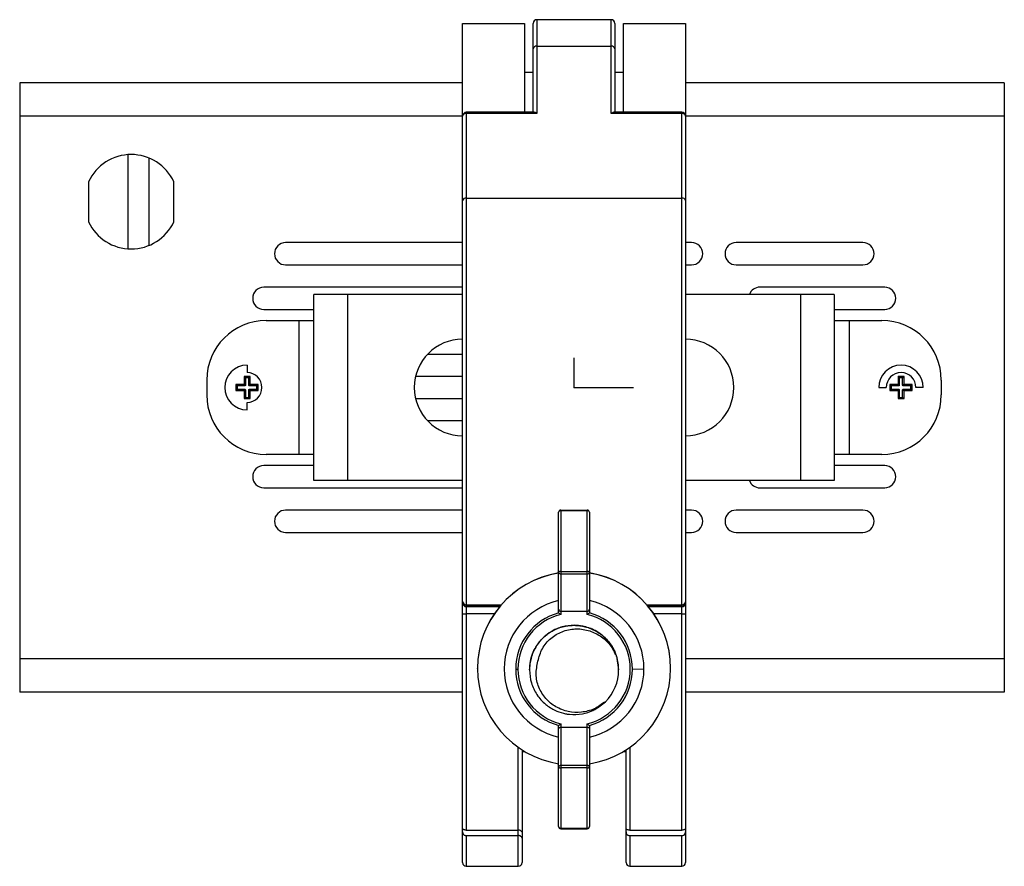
# Model space of a CAD drawing. Header units: millimetres. Extents: x -50 to 195, y -328 to -209.
# Tile 1 of 5: x -50 to 83, y -328 to -214. Entities that reach past the tile are written whole.
import ezdxf

# ---------------------------------------------------------------- set-up
doc = ezdxf.new("R2010")
doc.units = ezdxf.units.MM
doc.header["$PDSIZE"] = -1

msp = doc.modelspace()

# ---------------------------------------------------------------- linework, layer by layer
at = {"color": 7, "linetype": 'Continuous', "lineweight": 25}
for p, q in [((29.94, -214.17), (19.94, -214.17)), ((19.94, -214.17), (19.94, -226.79)), ((29.94, -226.79), (29.94, -214.17)), ((9.94, -327.6), (9.94, -214.67)), ((9.94, -214.67), (18.29, -214.67)), ((18.29, -214.67), (18.29, -226.64)), ((19.44, -226.64), (19.44, -214.67)), ((30.44, -214.67), (30.44, -226.64)), ((31.59, -226.64), (31.59, -214.67)), ((31.59, -214.67), (39.94, -214.67)), ((39.94, -214.67), (39.94, -327.6)), ((19.94, -217.74), (29.94, -217.74)), ((18.29, -221.24), (19.44, -221.24)), ((30.44, -221.24), (31.59, -221.24)), ((-49.66, -222.67), (-49.66, -304.67)), ((9.94, -222.67), (-49.66, -222.67)), ((82.84, -222.67), (39.94, -222.67)), ((82.84, -222.67), (82.84, -304.67)), ((9.94, -227.17), (-49.66, -227.17)), ((19.59, -226.64), (10.44, -226.64)), ((10.44, -226.64), (10.44, -323.24)), ((19.94, -226.79), (10.44, -226.79)), ((39.44, -226.79), (29.94, -226.79)), ((39.44, -226.64), (30.29, -226.64)), ((39.44, -323.24), (39.44, -226.64)), ((82.84, -227.17), (39.94, -227.17)), ((-35.05, -245.01), (-35.05, -232.34)), ((-32.23, -244.54), (-32.23, -232.81)), ((-40.41, -235.98), (-40.41, -241.37)), ((-28.91, -241.37), (-28.91, -235.98)), ((10.44, -238.17), (39.44, -238.17)), ((9.94, -244.17), (-13.88, -244.17)), ((40.76, -244.17), (39.94, -244.17)), ((63.81, -244.17), (46.76, -244.17)), ((-13.88, -247.17), (9.94, -247.17)), ((39.94, -247.17), (40.76, -247.17)), ((46.76, -247.17), (63.81, -247.17)), ((9.94, -250.17), (-16.81, -250.17)), ((66.74, -250.17), (49.94, -250.17)), ((-10.06, -276.17), (-10.06, -251.17)), ((9.94, -251.17), (-10.06, -251.17)), ((-5.56, -251.17), (-5.56, -276.17)), ((59.94, -251.17), (39.94, -251.17)), ((55.44, -276.17), (55.44, -251.17)), ((59.94, -251.17), (59.94, -276.17)), ((-16.81, -253.17), (-10.06, -253.17)), ((59.94, -253.17), (66.74, -253.17)), ((-16.49, -254.67), (-10.06, -254.67)), ((-12.06, -272.67), (-12.06, -254.67)), ((59.94, -254.67), (66.36, -254.67)), ((61.94, -254.67), (61.94, -272.67)), ((5.25, -259.17), (9.94, -259.17)), ((-19.06, -260.67), (-19.06, -261.67)), ((-18.66, -262.17), (-19.46, -262.17)), ((-19.46, -262.17), (-19.46, -263.17)), ((-19.29, -262.35), (-19.46, -262.17)), ((-19.29, -262.35), (-19.29, -263.35)), ((-18.84, -262.35), (-19.29, -262.35)), ((-18.84, -262.35), (-18.66, -262.17)), ((-18.84, -263.35), (-18.84, -262.35)), ((-18.66, -263.17), (-18.66, -262.17)), ((9.94, -262.17), (3.61, -262.17)), ((69.34, -262.17), (68.54, -262.17)), ((68.54, -262.17), (68.54, -263.17)), ((68.71, -262.35), (68.54, -262.17)), ((68.71, -262.35), (68.71, -263.35)), ((69.16, -262.35), (68.71, -262.35)), ((69.16, -262.35), (69.34, -262.17)), ((69.16, -263.35), (69.16, -262.35)), ((69.34, -263.17), (69.34, -262.17)), ((-24.49, -262.67), (-24.49, -264.67)), ((-19.56, -263.27), (-20.56, -263.27)), ((-20.56, -263.27), (-20.56, -264.07)), ((-20.39, -263.45), (-20.56, -263.27)), ((-20.39, -263.45), (-20.39, -263.9)), ((-19.38, -263.45), (-20.39, -263.45)), ((-19.38, -263.45), (-19.56, -263.27)), ((-19.46, -263.17), (-19.29, -263.35)), ((-18.84, -263.35), (-18.66, -263.17)), ((-18.56, -263.27), (-18.74, -263.45)), ((-17.74, -263.45), (-18.74, -263.45)), ((-17.56, -263.27), (-18.56, -263.27)), ((-17.74, -263.45), (-17.56, -263.27)), ((-17.74, -263.9), (-17.74, -263.45)), ((-17.56, -264.07), (-17.56, -263.27)), ((65.94, -263.67), (66.94, -263.67)), ((68.44, -263.27), (67.44, -263.27)), ((67.44, -263.27), (67.44, -264.07)), ((67.61, -263.45), (67.44, -263.27)), ((67.61, -263.45), (67.61, -263.9)), ((68.62, -263.45), (67.61, -263.45)), ((68.62, -263.45), (68.44, -263.27)), ((68.54, -263.17), (68.71, -263.35)), ((69.16, -263.35), (69.34, -263.17)), ((69.44, -263.27), (69.26, -263.45)), ((70.26, -263.45), (69.26, -263.45)), ((70.44, -263.27), (69.44, -263.27)), ((70.26, -263.45), (70.44, -263.27)), ((70.26, -263.9), (70.26, -263.45)), ((70.44, -264.07), (70.44, -263.27)), ((71.94, -263.67), (70.94, -263.67)), ((74.36, -262.67), (74.36, -264.67)), ((-20.39, -263.9), (-20.56, -264.07)), ((-20.56, -264.07), (-19.56, -264.07)), ((-20.39, -263.9), (-19.38, -263.9)), ((-19.56, -264.07), (-19.38, -263.9)), ((-19.29, -264), (-19.46, -264.17)), ((-19.46, -264.17), (-19.46, -265.17)), ((-19.29, -265), (-19.46, -265.17)), ((-19.29, -264), (-19.29, -265)), ((-19.29, -265), (-18.84, -265)), ((-18.66, -264.17), (-18.84, -264)), ((-18.84, -265), (-18.84, -264)), ((-18.84, -265), (-18.66, -265.17)), ((-18.74, -263.9), (-18.56, -264.07)), ((-18.74, -263.9), (-17.74, -263.9)), ((-18.66, -265.17), (-18.66, -264.17)), ((-18.56, -264.07), (-17.56, -264.07)), ((-17.74, -263.9), (-17.56, -264.07)), ((67.61, -263.9), (67.44, -264.07)), ((67.44, -264.07), (68.44, -264.07)), ((67.61, -263.9), (68.62, -263.9)), ((68.44, -264.07), (68.62, -263.9)), ((68.71, -264), (68.54, -264.17)), ((68.54, -264.17), (68.54, -265.17)), ((68.71, -265), (68.54, -265.17)), ((68.71, -264), (68.71, -265)), ((68.71, -265), (69.16, -265)), ((69.34, -264.17), (69.16, -264)), ((69.16, -265), (69.16, -264)), ((69.16, -265), (69.34, -265.17)), ((69.26, -263.9), (69.44, -264.07)), ((69.26, -263.9), (70.26, -263.9)), ((69.34, -265.17), (69.34, -264.17)), ((69.44, -264.07), (70.44, -264.07)), ((70.26, -263.9), (70.44, -264.07)), ((-19.46, -265.17), (-18.66, -265.17)), ((-19.06, -266.67), (-19.06, -265.67)), ((3.61, -265.17), (9.94, -265.17)), ((68.54, -265.17), (69.34, -265.17)), ((9.94, -268.17), (5.25, -268.17)), ((-10.06, -272.67), (-16.49, -272.67)), ((66.36, -272.67), (59.94, -272.67)), ((-10.06, -274.17), (-16.81, -274.17)), ((66.74, -274.17), (59.94, -274.17)), ((9.94, -276.17), (-10.06, -276.17)), ((59.94, -276.17), (39.94, -276.17)), ((-16.81, -277.17), (9.94, -277.17)), ((49.94, -277.17), (66.74, -277.17)), ((9.94, -280.17), (-13.88, -280.17)), ((22.86, -293.98), (22.86, -280.46)), ((23.16, -280.16), (23.16, -294.22)), ((23.16, -280.16), (26.71, -280.16)), ((26.71, -280.25), (23.16, -280.25)), ((26.71, -294.22), (26.71, -280.16)), ((27.01, -280.46), (27.01, -293.98)), ((40.76, -280.17), (39.94, -280.17)), ((63.81, -280.17), (46.76, -280.17)), ((-13.88, -283.17), (9.94, -283.17)), ((39.94, -283.17), (40.76, -283.17)), ((46.76, -283.17), (63.81, -283.17)), ((23.16, -288.43), (26.71, -288.43)), ((26.71, -288.77), (23.16, -288.77)), ((10.44, -292.9), (15.15, -292.9)), ((14.99, -293.09), (10.44, -293.09)), ((10.44, -293.16), (14.93, -293.16)), ((14.21, -294.12), (10.44, -294.12)), ((23.16, -293.77), (26.71, -293.77)), ((34.72, -292.9), (39.44, -292.9)), ((39.44, -293.09), (34.88, -293.09)), ((34.94, -293.16), (39.44, -293.16)), ((39.44, -294.12), (35.67, -294.12)), ((9.94, -300.17), (-49.66, -300.17)), ((30.65, -299.84), (30.94, -301.68)), ((82.84, -300.17), (39.94, -300.17)), ((11.94, -301.47), (11.94, -301.46)), ((18.94, -301.57), (18.94, -301.57)), ((18.94, -301.58), (18.94, -301.58)), ((18.94, -301.59), (18.94, -301.59)), ((18.94, -301.6), (18.94, -301.6)), ((18.94, -301.61), (18.94, -301.61)), ((18.94, -301.62), (18.94, -301.62)), ((18.94, -301.63), (18.94, -301.63)), ((18.94, -301.64), (18.94, -301.64)), ((18.94, -301.65), (18.94, -301.65)), ((18.94, -301.66), (18.94, -301.66)), ((18.94, -301.67), (18.94, -301.67)), ((18.94, -301.68), (18.94, -301.68)), ((30.94, -301.58), (30.94, -301.58)), ((30.94, -301.59), (30.94, -301.59)), ((30.94, -301.61), (30.94, -301.6)), ((30.94, -301.6), (30.94, -301.6)), ((30.94, -301.62), (30.94, -301.61)), ((30.94, -301.63), (30.94, -301.62)), ((30.94, -301.63), (30.94, -301.63)), ((30.94, -301.64), (30.94, -301.64)), ((30.94, -301.65), (30.94, -301.65)), ((30.94, -301.66), (30.94, -301.66)), ((30.94, -301.68), (30.94, -301.68)), ((32.79, -301.57), (34.35, -301.53)), ((37.94, -301.47), (37.94, -301.46)), ((9.94, -304.67), (-49.66, -304.67)), ((82.84, -304.67), (39.94, -304.67)), ((22.86, -322.76), (22.86, -309.16)), ((23.16, -308.92), (23.16, -323.06)), ((23.16, -309.37), (26.71, -309.37)), ((26.71, -323.06), (26.71, -308.92)), ((27.01, -309.16), (27.01, -322.76)), ((17.44, -328.1), (17.44, -312.09)), ((17.94, -312.42), (17.94, -327.6)), ((17.94, -312.67), (18.29, -312.67)), ((18.29, -312.67), (18.29, -312.64)), ((31.59, -312.64), (31.59, -312.67)), ((31.59, -312.67), (31.94, -312.67)), ((31.94, -327.6), (31.94, -312.42)), ((32.44, -312.09), (32.44, -323.24)), ((23.16, -314.51), (26.71, -314.51)), ((26.71, -314.85), (23.16, -314.85)), ((10.44, -323.24), (17.44, -323.24)), ((23.16, -322.97), (26.71, -322.97)), ((23.16, -323.06), (26.71, -323.06)), ((32.44, -323.24), (39.44, -323.24)), ((10.44, -323.97), (17.44, -323.97)), ((10.44, -323.97), (10.44, -328.1)), ((32.44, -323.97), (32.44, -328.1)), ((32.44, -323.97), (39.44, -323.97)), ((39.44, -328.1), (39.44, -323.97)), ((10.44, -328.1), (17.44, -328.1)), ((32.44, -328.1), (39.44, -328.1))]:
    msp.add_line(p, q, dxfattribs=at)
at = {"color": 7, "linetype": 'Continuous'}
for q in [(24.94, -259.66), (32.96, -263.67)]:
    msp.add_line((24.94, -263.67), q, dxfattribs=at)
at = {"color": 7, "linetype": 'Continuous', "lineweight": 25, "flags": 128}
for points in [[(23.16, -288.43), (23.1, -288.43), (23.05, -288.44), (23, -288.45), (22.95, -288.46), (22.91, -288.47), (22.89, -288.49), (22.87, -288.5), (22.86, -288.52)], [(27.01, -288.52), (27.01, -288.5), (26.99, -288.49), (26.96, -288.47), (26.93, -288.46), (26.88, -288.45), (26.83, -288.44), (26.77, -288.43), (26.71, -288.43)], [(22.86, -314.75), (22.87, -314.77), (22.89, -314.79), (22.91, -314.81), (22.95, -314.82), (23, -314.83), (23.05, -314.84), (23.1, -314.85), (23.16, -314.85)], [(26.71, -314.85), (26.77, -314.85), (26.83, -314.84), (26.88, -314.83), (26.93, -314.82), (26.96, -314.81), (26.99, -314.79), (27.01, -314.77), (27.01, -314.75)]]:
    msp.add_lwpolyline(points, dxfattribs=at)
at = {"color": 7, "linetype": 'Continuous', "lineweight": 25}
for centre, radius, start, end in [((19.94, -214.67), 0.5, 90, 180), ((29.94, -214.67), 0.5, 0, 90), ((19.87, -218.19), 0.446, 81.8361, 168.337), ((30, -218.19), 0.446, 11.663, 98.1639), ((10.44, -227.14), 0.5, 90, 180), ((10.37, -227.23), 0.446, 81.8361, 168.337), ((39.44, -227.14), 0.5, 0, 90), ((39.5, -227.23), 0.446, 11.663, 98.1639), ((-34.66, -238.67), 6.35, 25.1077, 154.8923), ((10.37, -238.61), 0.446, 81.8361, 168.337), ((39.5, -238.61), 0.446, 11.663, 98.1639), ((-34.66, -238.67), 6.35, 205.1077, 334.8923), ((-13.88, -245.67), 1.5, 90, 270), ((40.76, -245.67), 1.5, 270, 90), ((46.76, -245.67), 1.5, 90, 270), ((63.81, -245.67), 1.5, 270, 90), ((-16.81, -251.67), 1.5, 90, 270), ((49.94, -251.67), 1.5, 90, 160.5288), ((66.74, -251.67), 1.5, 270, 90), ((-16.49, -262.67), 8, 90, 180), ((66.36, -262.67), 8, 0, 90), ((9.94, -263.67), 6.5, 90, 270), ((39.94, -263.67), 6.5, 270, 90), ((-19.06, -263.67), 3, 90, 270), ((68.94, -263.67), 3, 0, 180), ((-19.06, -263.67), 2, 270, 90), ((68.94, -263.67), 2, 0, 180), ((-16.49, -264.67), 8, 180, 270), ((66.36, -264.67), 8, 270, 0), ((-16.81, -275.67), 1.5, 90, 270), ((66.74, -275.67), 1.5, 270, 90), ((49.94, -275.67), 1.5, 199.4712, 270), ((-13.88, -281.67), 1.5, 90, 270), ((23.16, -280.46), 0.3, 90, 180), ((23.13, -280.51), 0.268, 82.1209, 168.9304), ((26.71, -280.46), 0.3, 0, 90), ((26.75, -280.51), 0.268, 11.0696, 97.8791), ((40.76, -281.67), 1.5, 270, 90), ((46.76, -281.67), 1.5, 90, 270), ((63.81, -281.67), 1.5, 270, 90), ((24.94, -301.46), 13, 99.1841, 179.9996), ((24.94, -301.47), 13, 99.1841, 179.9996), ((23.14, -288.49), 0.277, 186.3606, 275.1887), ((26.74, -288.49), 0.277, 264.8113, 353.6394), ((24.94, -301.46), 13, 0.0004, 80.8159), ((24.94, -301.47), 13, 0.0004, 80.8159), ((10.4, -292.44), 0.46, 186.5383, 275.3055), ((10.44, -292.59), 0.499, 180.1094, 270.109), ((10.44, -292.66), 0.499, 180.1094, 270.109), ((24.94, -301.53), 9.41, 102.7324, 257.2676), ((24.94, -301.53), 9.41, 0.0003, 77.2675), ((39.48, -292.44), 0.46, 264.6945, 353.4617), ((39.44, -292.59), 0.499, 269.891, 359.8906), ((39.44, -292.66), 0.499, 269.891, 359.8906), ((10.31, -290.53), 3.6, 264.0133, 271.9891), ((24.94, -301.57), 7.85, 105.2595, 179.9997), ((24.94, -301.57), 7.85, 0.0003, 74.7405), ((39.56, -290.53), 3.6, 268.0109, 275.9867), ((24.94, -301.57), 7.56, 103.5752, 179.9997), ((24.94, -301.57), 7.56, 283.5751, 76.4249), ((24.94, -301.68), 6, 0, 17.8448), ((24.94, -301.47), 13, 180.0004, 260.8159), ((17.32, -280.4), 21.18, 269.352, 270.1425), ((24.94, -301.57), 7.85, 180.0003, 254.7405), ((24.94, -301.57), 7.56, 180.0003, 256.4248), ((24.94, -301.47), 13, 279.1841, 359.9996), ((24.94, -301.53), 9.41, 282.7325, 359.9997), ((24.94, -301.57), 7.85, 285.2595, 359.9997), ((24.94, -301.68), 6, 314.6241, 359.9999), ((23.14, -314.78), 0.276, 84.6346, 173.3698), ((26.74, -314.78), 0.276, 6.6302, 95.3654), ((23.13, -322.71), 0.269, 190.6784, 277.6852), ((23.16, -322.76), 0.3, 180.0004, 270.0004), ((26.75, -322.71), 0.269, 262.3148, 349.3216), ((26.71, -322.76), 0.3, 269.9996, 359.9996), ((10.44, -327.6), 0.5, 180, 270), ((17.44, -327.6), 0.5, 270, 0), ((32.44, -327.59), 0.499, 180.1094, 270.109), ((32.44, -327.6), 0.5, 180, 270), ((39.44, -327.6), 0.5, 270, 360)]:
    msp.add_arc(centre, radius, start, end, dxfattribs=at)
for points, knots in [([(19.94, -226.79), (19.87, -226.75), (19.74, -226.66), (19.63, -226.66), (19.59, -226.65)], [0, 0, 0, 0, 0.558869, 1, 1, 1, 1]), ([(30.29, -226.65), (30.28, -226.65), (30.22, -226.64), (30.1, -226.69), (29.99, -226.76), (29.94, -226.79)], [0, 0, 0, 0, 0.119597, 0.564597, 1, 1, 1, 1]), ([(-19.56, -263.27), (-19.55, -263.27), (-19.52, -263.27), (-19.48, -263.24), (-19.46, -263.21), (-19.46, -263.19), (-19.46, -263.17)], [0, 0, 0, 0, 0.271615, 0.561955, 0.788321, 1, 1, 1, 1]), ([(-19.29, -263.35), (-19.29, -263.37), (-19.29, -263.39), (-19.32, -263.43), (-19.35, -263.45), (-19.37, -263.45), (-19.38, -263.45)], [0, 0, 0, 0, 0.271615, 0.561955, 0.788321, 1, 1, 1, 1]), ([(-18.74, -263.45), (-18.75, -263.45), (-18.78, -263.44), (-18.82, -263.42), (-18.83, -263.38), (-18.84, -263.36), (-18.84, -263.35)], [0, 0, 0, 0, 0.271615, 0.561955, 0.788321, 1, 1, 1, 1]), ([(-18.66, -263.17), (-18.66, -263.19), (-18.66, -263.22), (-18.63, -263.25), (-18.6, -263.27), (-18.57, -263.27), (-18.56, -263.27)], [0, 0, 0, 0, 0.271615, 0.561955, 0.788321, 1, 1, 1, 1]), ([(68.44, -263.27), (68.45, -263.27), (68.48, -263.27), (68.52, -263.24), (68.54, -263.21), (68.54, -263.19), (68.54, -263.17)], [0, 0, 0, 0, 0.271615, 0.561955, 0.788321, 1, 1, 1, 1]), ([(68.71, -263.35), (68.71, -263.37), (68.71, -263.39), (68.68, -263.43), (68.65, -263.45), (68.63, -263.45), (68.62, -263.45)], [0, 0, 0, 0, 0.271615, 0.561955, 0.788321, 1, 1, 1, 1]), ([(69.26, -263.45), (69.25, -263.45), (69.22, -263.44), (69.18, -263.42), (69.17, -263.38), (69.16, -263.36), (69.16, -263.35)], [0, 0, 0, 0, 0.271615, 0.561955, 0.788321, 1, 1, 1, 1]), ([(69.34, -263.17), (69.34, -263.19), (69.34, -263.22), (69.37, -263.25), (69.4, -263.27), (69.43, -263.27), (69.44, -263.27)], [0, 0, 0, 0, 0.271615, 0.561955, 0.788321, 1, 1, 1, 1]), ([(-19.46, -264.17), (-19.46, -264.16), (-19.47, -264.13), (-19.49, -264.1), (-19.53, -264.08), (-19.55, -264.07), (-19.56, -264.07)], [0, 0, 0, 0, 0.271615, 0.561955, 0.788321, 1, 1, 1, 1]), ([(-19.38, -263.9), (-19.37, -263.9), (-19.34, -263.9), (-19.31, -263.93), (-19.29, -263.96), (-19.29, -263.98), (-19.29, -264)], [0, 0, 0, 0, 0.271615, 0.561955, 0.788321, 1, 1, 1, 1]), ([(-18.84, -264), (-18.84, -263.98), (-18.83, -263.95), (-18.81, -263.92), (-18.77, -263.9), (-18.75, -263.9), (-18.74, -263.9)], [0, 0, 0, 0, 0.271615, 0.561955, 0.788321, 1, 1, 1, 1]), ([(-18.56, -264.07), (-18.58, -264.08), (-18.61, -264.08), (-18.64, -264.11), (-18.66, -264.14), (-18.66, -264.16), (-18.66, -264.17)], [0, 0, 0, 0, 0.271615, 0.561955, 0.788321, 1, 1, 1, 1]), ([(68.54, -264.17), (68.54, -264.16), (68.53, -264.13), (68.51, -264.1), (68.47, -264.08), (68.45, -264.07), (68.44, -264.07)], [0, 0, 0, 0, 0.271615, 0.561955, 0.788321, 1, 1, 1, 1]), ([(68.62, -263.9), (68.63, -263.9), (68.66, -263.9), (68.69, -263.93), (68.71, -263.96), (68.71, -263.98), (68.71, -264)], [0, 0, 0, 0, 0.271615, 0.561955, 0.788321, 1, 1, 1, 1]), ([(69.16, -264), (69.16, -263.98), (69.17, -263.95), (69.19, -263.92), (69.23, -263.9), (69.25, -263.9), (69.26, -263.9)], [0, 0, 0, 0, 0.271615, 0.561955, 0.788321, 1, 1, 1, 1]), ([(69.44, -264.07), (69.42, -264.08), (69.39, -264.08), (69.36, -264.11), (69.34, -264.14), (69.34, -264.16), (69.34, -264.17)], [0, 0, 0, 0, 0.271615, 0.561955, 0.788321, 1, 1, 1, 1]), ([(22.86, -293.52), (22.87, -293.55), (22.87, -293.61), (22.92, -293.68), (22.98, -293.73), (23.04, -293.75), (23.1, -293.77), (23.14, -293.77), (23.16, -293.77)], [0, 0, 0, 0, 0.249882, 0.499372, 0.639732, 0.768442, 0.88763, 1, 1, 1, 1]), ([(22.87, -293.99), (22.87, -293.99), (22.86, -293.99), (22.86, -293.98), (22.86, -293.98)], [0, 0, 0, 0, 0.559979, 1, 1, 1, 1]), ([(22.87, -293.99), (22.88, -294), (22.91, -294.02), (22.98, -294.08), (23.07, -294.15), (23.13, -294.19), (23.16, -294.22)], [0, 0, 0, 0, 0.231018, 0.499922, 0.709492, 1, 1, 1, 1]), ([(26.71, -293.77), (26.73, -293.77), (26.78, -293.77), (26.84, -293.75), (26.89, -293.73), (26.95, -293.68), (27, -293.61), (27.01, -293.55), (27.01, -293.52)], [0, 0, 0, 0, 0.112359, 0.231545, 0.360262, 0.500636, 0.750278, 1, 1, 1, 1]), ([(26.71, -294.22), (26.75, -294.19), (26.81, -294.15), (26.9, -294.08), (26.97, -294.02), (26.99, -294), (27.01, -293.99)], [0, 0, 0, 0, 0.290473, 0.500079, 0.768966, 1, 1, 1, 1]), ([(27.01, -293.98), (27.01, -293.98), (27.01, -293.99), (27.01, -293.99), (27.01, -293.99)], [0, 0, 0, 0, 0.560023, 1, 1, 1, 1]), ([(30.53, -299.64), (30.52, -299.55), (30.45, -299.12), (30.17, -298.71), (29.74, -298.05), (29.03, -297.19), (28.06, -296.5), (27.35, -296.18), (27.24, -296.13), (27.19, -296.11), (27.09, -296.07), (26.73, -295.94), (26, -295.74), (24.8, -295.62), (23.62, -295.78), (22.5, -296.16), (21.58, -296.66), (20.37, -297.65), (19.69, -298.66), (19.39, -299.39), (19.38, -299.42), (19.34, -299.52), (19.21, -299.88), (19, -300.61), (18.96, -301.28), (18.94, -301.68)], [0, 0, 0, 0, 0.016226, 0.0781, 0.086475, 0.156859, 0.27751, 0.295125, 0.297114, 0.299418, 0.303587, 0.317519, 0.367724, 0.43786, 0.533975, 0.578569, 0.648846, 0.719348, 0.859331, 0.860013, 0.86119, 0.865029, 0.878644, 0.929588, 1, 1, 1, 1]), ([(18.94, -301.68), (19.02, -300.89), (19.12, -299.94), (19.58, -298.97), (19.76, -298.64), (19.88, -298.44), (19.95, -298.34), (19.98, -298.3), (20.04, -298.21), (20.26, -297.9), (20.65, -297.46), (21.15, -297.01), (21.63, -296.66), (22.1, -296.37), (22.51, -296.18), (22.83, -296.06), (23.2, -295.92), (23.75, -295.78), (24.38, -295.69), (25.04, -295.66), (25.69, -295.71), (26.47, -295.85), (27.17, -296.09), (27.86, -296.42), (28.53, -296.84), (29.15, -297.37), (29.72, -298.02), (30.15, -298.67), (30.47, -299.31), (30.6, -299.7), (30.65, -299.86)], [0, 0, 0, 0, 0.137773, 0.16657, 0.187712, 0.205066, 0.207021, 0.209315, 0.213431, 0.227127, 0.276339, 0.316681, 0.345787, 0.380353, 0.414919, 0.42534, 0.440405, 0.484439, 0.525136, 0.553573, 0.599854, 0.640979, 0.692313, 0.729941, 0.776168, 0.830985, 0.874565, 0.927712, 0.969554, 1, 1, 1, 1]), ([(20.08, -300.5), (20.24, -299.92), (20.55, -298.77), (21.74, -297.37), (23.29, -296.44), (25.06, -296.06), (26.86, -296.27), (28.49, -297.03), (29.85, -298.24), (30.38, -299.31), (30.65, -299.84)], [0, 0, 0, 0, 0.125262, 0.25021, 0.375265, 0.500215, 0.625265, 0.750186, 0.875186, 1, 1, 1, 1]), ([(29.15, -305.95), (28.67, -306.3), (27.7, -307), (25.94, -307.45), (24.15, -307.36), (22.46, -306.72), (21.06, -305.57), (20.12, -304.04), (19.71, -302.26), (19.96, -301.09), (20.08, -300.5)], [0, 0, 0, 0, 0.1250893, 0.2501896, 0.3751531, 0.5001834, 0.6251068, 0.7500822, 0.8751131, 1, 1, 1, 1]), ([(18.94, -301.68), (18.99, -302.26), (19.09, -303.44), (19.88, -305.05), (21.02, -306.33), (22.03, -306.95), (22.94, -307.35), (23.55, -307.54), (24.13, -307.63), (24.88, -307.71), (25.99, -307.66), (27.11, -307.3), (28.17, -306.78), (28.7, -306.33), (29.15, -305.95)], [0, 0, 0, 0, 0.124945, 0.249854, 0.374691, 0.48596, 0.499552, 0.587656, 0.620174, 0.624603, 0.749468, 0.852503, 0.874589, 1, 1, 1, 1]), ([(22.86, -309.16), (22.86, -309.16), (22.86, -309.15), (22.87, -309.15), (22.87, -309.15)], [0, 0, 0, 0, 0.560023, 1, 1, 1, 1]), ([(22.86, -309.62), (22.87, -309.59), (22.87, -309.53), (22.92, -309.46), (22.98, -309.42), (23.04, -309.39), (23.1, -309.38), (23.14, -309.37), (23.16, -309.37)], [0, 0, 0, 0, 0.249883, 0.499375, 0.639906, 0.76866, 0.887789, 1, 1, 1, 1]), ([(22.87, -309.15), (22.88, -309.14), (22.91, -309.12), (22.98, -309.07), (23.07, -309), (23.13, -308.95), (23.16, -308.92)], [0, 0, 0, 0, 0.232018, 0.499912, 0.714266, 1, 1, 1, 1]), ([(26.71, -308.92), (26.75, -308.95), (26.81, -309), (26.9, -309.07), (26.97, -309.12), (26.99, -309.14), (27.01, -309.15)], [0, 0, 0, 0, 0.2857, 0.500089, 0.767966, 1, 1, 1, 1]), ([(26.71, -309.37), (26.73, -309.37), (26.78, -309.38), (26.84, -309.39), (26.89, -309.42), (26.95, -309.46), (27, -309.53), (27.01, -309.59), (27.01, -309.62)], [0, 0, 0, 0, 0.112201, 0.231328, 0.360088, 0.500633, 0.750277, 1, 1, 1, 1]), ([(27.01, -309.15), (27.01, -309.15), (27.01, -309.15), (27.01, -309.16), (27.01, -309.16)], [0, 0, 0, 0, 0.559979, 1, 1, 1, 1]), ([(10.44, -323.24), (10.39, -323.24), (10.29, -323.23), (10.16, -323.2), (10.04, -323.14), (9.95, -323.06), (9.94, -323), (9.94, -322.97)], [0, 0, 0, 0, 0.166884, 0.350031, 0.545339, 0.779004, 1, 1, 1, 1]), ([(17.94, -323.53), (17.93, -323.49), (17.91, -323.4), (17.78, -323.31), (17.61, -323.25), (17.49, -323.24), (17.44, -323.24)], [0, 0, 0, 0, 0.289453, 0.587921, 0.805841, 1, 1, 1, 1]), ([(32.44, -323.24), (32.39, -323.24), (32.29, -323.23), (32.16, -323.2), (32.04, -323.14), (31.95, -323.06), (31.94, -323), (31.94, -322.97)], [0, 0, 0, 0, 0.166884, 0.350031, 0.545339, 0.779004, 1, 1, 1, 1]), ([(39.94, -322.97), (39.93, -323.01), (39.91, -323.08), (39.78, -323.18), (39.61, -323.23), (39.49, -323.24), (39.44, -323.24)], [0, 0, 0, 0, 0.28424, 0.580904, 0.801365, 1, 1, 1, 1]), ([(9.94, -323.48), (9.95, -323.58), (9.95, -323.71), (10.08, -323.85), (10.16, -323.91), (10.27, -323.95), (10.36, -323.96), (10.41, -323.97), (10.44, -323.97)], [0, 0, 0, 0, 0.498082, 0.630758, 0.749054, 0.874724, 0.938588, 1, 1, 1, 1]), ([(17.94, -324.31), (17.93, -324.27), (17.92, -324.18), (17.82, -324.08), (17.72, -324.03), (17.63, -323.99), (17.54, -323.97), (17.47, -323.97), (17.44, -323.97)], [0, 0, 0, 0, 0.2656, 0.499237, 0.627658, 0.753629, 0.877569, 1, 1, 1, 1]), ([(31.94, -323.48), (31.95, -323.58), (31.95, -323.71), (32.08, -323.85), (32.16, -323.91), (32.27, -323.95), (32.36, -323.96), (32.41, -323.97), (32.44, -323.97)], [0, 0, 0, 0, 0.4980823, 0.6307578, 0.7490538, 0.8747241, 0.9385882, 1, 1, 1, 1]), ([(39.44, -323.97), (39.46, -323.97), (39.51, -323.96), (39.61, -323.95), (39.71, -323.91), (39.8, -323.85), (39.92, -323.71), (39.93, -323.58), (39.94, -323.48)], [0, 0, 0, 0, 0.061275, 0.125613, 0.25118, 0.368855, 0.501751, 1, 1, 1, 1])]:
    msp.add_open_spline(points, degree=3, knots=knots, dxfattribs=at)
at = {"color": 7, "linetype": 'Continuous'}
msp.add_point((24.94, -263.67), dxfattribs=at)

doc.saveas('drawing.dxf')
